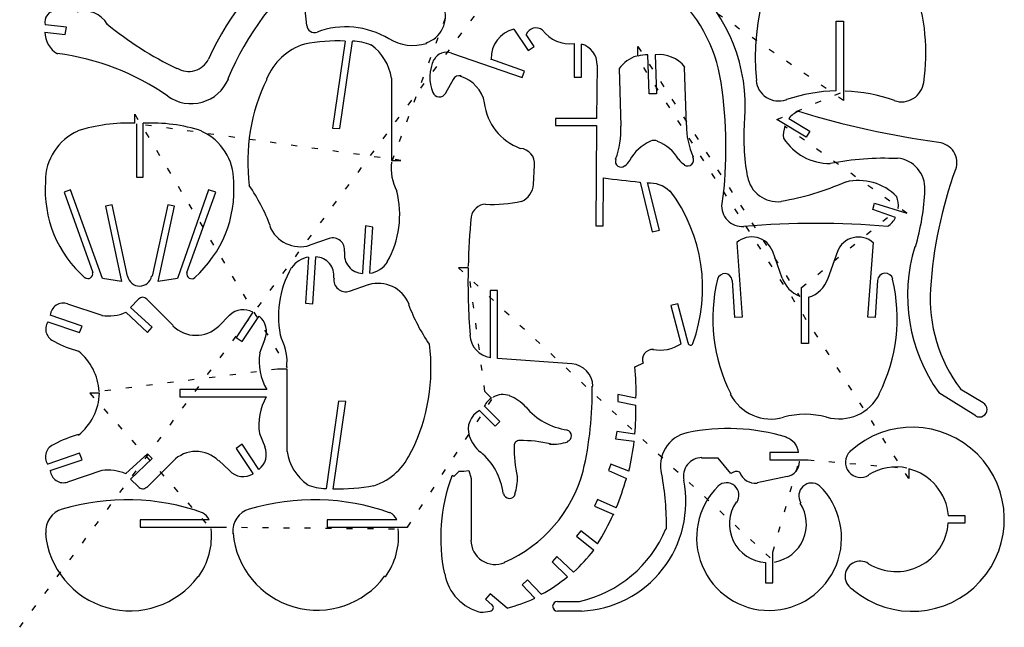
# Model space of a CAD drawing. Extents: x 0 to 16.4, y 0 to 19.3.
# Tile 1 of 2: x 0 to 16.4, y 0 to 10.1. Entities that reach past the tile are written whole.
import ezdxf

# ---------------------------------------------------------------- set-up
doc = ezdxf.new("R2010")
doc.units = 0
doc.linetypes.add('DOT', pattern=[0.25, 0, -0.25])

msp = doc.modelspace()

# ---------------------------------------------------------------- linework, layer by layer
at = {"layer": '1', "color": 7, "linetype": 'DOT'}
for p, q in [((0, 0, 1), (11.75, 15.78, 4.45)), ((13.74, 8.78, 4.45), (9.87, 11.44, 4.45)), ((7.22, 10.48, 4.45), (6.2, 7.75, 4.45)), ((10.31, 9.68, 4.45), (13.01, 5.51, 4.45)), ((10.29, 9.51, 4.45), (10.287089, 9.519075, 4.45)), ((14.83, 2.48, 4.45), (10.29, 9.51, 4.45)), ((12.63, 8.46, 4.45), (13.77, 8.94, 4.45)), ((13.77, 8.94, 4.45), (13.769783, 8.93393, 4.45)), ((1.92, 8.55, 4.45), (4.46, 4.33, 4.45)), ((6.36, 7.78, 4.45), (1.95, 8.39, 4.45)), ((14.8, 6.9, 4.45), (12.76, 8.35, 4.45)), ((12.76, 8.35, 4.45), (12.763965, 8.348513, 4.45)), ((6.2, 7.75, 4.45), (6.202009, 7.749752, 4.45)), ((13.04, 5.66, 4.45), (14.66, 6.98, 4.45)), ((14.66, 6.98, 4.45), (14.654341, 6.980658, 4.45)), ((7.32, 5.99, 4.45), (12.59, 1.09, 4.45)), ((7.76, 3.93, 4.45), (7.48, 6.02, 4.45)), ((7.48, 6.02, 4.45), (7.481865, 6.019958, 4.45)), ((13.01, 5.51, 4.45), (13.012433, 5.516352, 4.45)), ((4.3, 4.3, 4.45), (1.33, 3.93, 4.45)), ((4.46, 4.33, 4.45), (4.453407, 4.330814, 4.45)), ((1.17, 3.9, 4.45), (3.19, 1.64, 4.45)), ((1.33, 3.93, 4.45), (1.323221, 3.929636, 4.45)), ((6.47, 1.67, 4.45), (7.9, 3.83, 4.45)), ((7.9, 3.83, 4.45), (7.896306, 3.836927, 4.45)), ((12.56, 1.25, 4.45), (13, 2.76, 4.45)), ((13, 2.76, 4.45), (13.004951, 2.76, 4.45)), ((13.15, 2.79, 4.45), (14.8, 2.65, 4.45)), ((14.8, 2.65, 4.45), (14.800512, 2.652417, 4.45)), ((7.41, 2.6, 4.45), (7.49, 2.61, 4.45)), ((3.35, 1.67, 4.45), (6.31, 1.64, 4.45)), ((3.19, 1.64, 4.45), (3.193907, 1.640408, 4.45)), ((6.31, 1.64, 4.45), (6.313907, 1.640408, 4.45)), ((12.59, 1.09, 4.45), (12.590684, 1.086084, 4.45))]:
    msp.add_line(p, q, dxfattribs=at)
at = {"layer": '1', "color": 7, "linetype": 'CONTINUOUS'}
for p, q in [((4.79, 10.03, 4.45), (4.76, 10.29, 4.45)), ((0.43, 10.04, 4.45), (0.426252, 10.038898, 4.45)), ((0.78, 10, 4.45), (0.43, 10.04, 4.45)), ((1.46, 10.06, 4.45), (1.45502, 10.053873, 4.45)), ((1.46, 10.05, 4.45), (1.46, 10.06, 4.45)), ((13.62, 8.94, 4.45), (13.62, 10.1, 4.45)), ((13.62, 10.1, 4.45), (13.74, 10.1, 4.45)), ((13.74, 10.1, 4.45), (13.74, 8.78, 4.45)), ((0.42, 9.92, 4.45), (0.76, 9.88, 4.45)), ((0.76, 9.88, 4.45), (0.78, 10, 4.45)), ((4.96, 9.92, 4.45), (4.961231, 9.916307, 4.45)), ((8.24, 9.97, 4.45), (8.48, 9.61, 4.45)), ((8.58, 9.68, 4.45), (8.45, 9.88, 4.45)), ((8.45, 9.88, 4.45), (8.450549, 9.879794, 4.45)), ((8.72, 9.95, 4.45), (8.72181, 9.951327, 4.45)), ((4.75, 9.72, 4.45), (4.750569, 9.717008, 4.45)), ((5.43, 9.77, 4.45), (5.22, 8.32, 4.45)), ((5.34, 8.31, 4.45), (5.55, 9.77, 4.45)), ((5.55, 9.77, 4.45), (5.549959, 9.768313, 4.45)), ((5.86, 9.7, 4.45), (5.862643, 9.703689, 4.45)), ((6.16, 9.81, 4.45), (6.157809, 9.806349, 4.45)), ((6.78, 9.74, 4.45), (6.783026, 9.730096, 4.45)), ((9.25, 9.73, 4.45), (9.25, 9.17, 4.45)), ((9.37, 9.72, 4.45), (9.369599, 9.718485, 4.45)), ((9.37, 9.17, 4.45), (9.37, 9.72, 4.45)), ((0.63, 9.56, 4.45), (0.628374, 9.557213, 4.45)), ((7.2, 9.57, 4.45), (8.38, 9.16, 4.45)), ((8.48, 9.61, 4.45), (8.58, 9.68, 4.45)), ((10.31, 9.52, 4.45), (10.31, 9.68, 4.45)), ((10.48, 9.54, 4.45), (10.480003, 9.540089, 4.45)), ((10.5, 8.89, 4.45), (10.48, 9.54, 4.45)), ((10.6, 9.54, 4.45), (10.62, 8.89, 4.45)), ((3.15, 9.47, 4.45), (3.150152, 9.469931, 4.45)), ((6.91, 9.46, 4.45), (6.912632, 9.458621, 4.45)), ((7.86, 9.47, 4.45), (7.863146, 9.470062, 4.45)), ((8.42, 9.27, 4.45), (7.86, 9.47, 4.45)), ((9.63, 9.37, 4.45), (9.62, 8.48, 4.45)), ((2.62, 9.31, 4.45), (2.625627, 9.319003, 4.45)), ((8.38, 9.16, 4.45), (8.42, 9.27, 4.45)), ((10, 9.31, 4.45), (10.03, 8.35, 4.45)), ((11.09, 9.33, 4.45), (11.0968, 9.335535, 4.45)), ((11.12, 8.37, 4.45), (11.09, 9.33, 4.45)), ((3.47, 9.14, 4.45), (3.480249, 9.135631, 4.45)), ((4.12, 9.13, 4.45), (4.116314, 9.131513, 4.45)), ((6.2, 9.15, 4.45), (6.2, 7.78, 4.45)), ((7.23, 9.13, 4.45), (7.1, 8.9, 4.45)), ((7.36, 9.18, 4.45), (7.362126, 9.187088, 4.45)), ((9.25, 9.17, 4.45), (9.37, 9.17, 4.45)), ((11.7, 9.08, 4.45), (11.700165, 9.080025, 4.45)), ((12.29, 9.11, 4.45), (12.282725, 9.109214, 4.45)), ((15.08, 9.08, 4.45), (15.079808, 9.080028, 4.45)), ((6.89, 8.91, 4.45), (6.888728, 8.909511, 4.45)), ((7.1, 8.9, 4.45), (7.103611, 8.897833, 4.45)), ((10.62, 8.89, 4.45), (10.5, 8.89, 4.45)), ((2.47, 8.85, 4.45), (2.470312, 8.850447, 4.45)), ((7.75, 8.74, 4.45), (7.7556, 8.741179, 4.45)), ((12.78, 8.79, 4.45), (12.79, 8.79, 4.45)), ((12.79, 8.79, 4.45), (12.788913, 8.793262, 4.45)), ((14.59, 8.78, 4.45), (14.588909, 8.776819, 4.45)), ((1.92, 8.4, 4.45), (1.92, 8.55, 4.45)), ((12.99, 8.6, 4.45), (12.990721, 8.598302, 4.45)), ((1.95, 8.39, 4.45), (1.95, 7.5, 4.45)), ((2.06, 8.39, 4.45), (2.059511, 8.400392, 4.45)), ((2.06, 7.5, 4.45), (2.06, 8.39, 4.45)), ((9.62, 8.48, 4.45), (8.94, 8.48, 4.45)), ((8.94, 8.48, 4.45), (8.94, 8.36, 4.45)), ((12.09, 8.47, 4.45), (12.093442, 8.469727, 4.45)), ((13.12, 8.17, 4.45), (12.63, 8.46, 4.45)), ((12.83, 8.48, 4.45), (13.18, 8.27, 4.45)), ((0.97, 8.27, 4.45), (0.969603, 8.271242, 4.45)), ((3.04, 8.27, 4.45), (3.036466, 8.262072, 4.45)), ((5.22, 8.32, 4.45), (5.34, 8.31, 4.45)), ((8.94, 8.36, 4.45), (9.62, 8.36, 4.45)), ((9.62, 8.36, 4.45), (9.61, 6.69, 4.45)), ((10.03, 8.35, 4.45), (10.026288, 8.34977, 4.45)), ((13.18, 8.27, 4.45), (13.12, 8.17, 4.45)), ((10.64, 8.1, 4.45), (10.638356, 8.095859, 4.45)), ((12.74, 8.15, 4.45), (12.742861, 8.151769, 4.45)), ((15.33, 8.08, 4.45), (15.330526, 8.083874, 4.45)), ((8.35, 7.98, 4.45), (8.350149, 7.980405, 4.45)), ((6.2, 7.78, 4.45), (6.36, 7.78, 4.45)), ((9.94, 7.8, 4.45), (9.945751, 7.797444, 4.45)), ((10.18, 7.78, 4.45), (10.175924, 7.782229, 4.45)), ((10.99, 7.8, 4.45), (10.98988, 7.799911, 4.45)), ((11.23, 7.84, 4.45), (11.234049, 7.841834, 4.45)), ((13.52, 7.73, 4.45), (13.520463, 7.727645, 4.45)), ((14.64, 7.81, 4.45), (14.640786, 7.817859, 4.45)), ((8.57, 7.38, 4.45), (8.59, 7.7, 4.45)), ((10.09, 7.69, 4.45), (10.091562, 7.68778, 4.45)), ((11.09, 7.71, 4.45), (11.085433, 7.702693, 4.45)), ((15.61, 7.63, 4.45), (15.613751, 7.628711, 4.45)), ((0.43, 7.43, 4.45), (0.428046, 7.43, 4.45)), ((1.95, 7.5, 4.45), (2.06, 7.5, 4.45)), ((3.57, 7.43, 4.45), (3.569872, 7.429991, 4.45)), ((9.73, 6.69, 4.45), (9.74, 7.49, 4.45)), ((9.74, 7.49, 4.45), (9.739913, 7.48936, 4.45)), ((10.34, 7.42, 4.45), (10.35, 7.42, 4.45)), ((10.35, 7.42, 4.45), (10.55, 6.59, 4.45)), ((10.67, 6.62, 4.45), (10.47, 7.41, 4.45)), ((10.47, 7.41, 4.45), (10.470493, 7.401627, 4.45)), ((12.14, 7.51, 4.45), (12.136724, 7.509412, 4.45)), ((13.78, 7.42, 4.45), (13.778662, 7.423062, 4.45)), ((0.85, 7.29, 4.45), (0.74, 7.25, 4.45)), ((0.74, 7.25, 4.45), (1.22, 5.91, 4.45)), ((1.38, 5.81, 4.45), (0.85, 7.29, 4.45)), ((3.15, 7.29, 4.45), (2.63, 5.81, 4.45)), ((2.79, 5.91, 4.45), (3.27, 7.25, 4.45)), ((3.27, 7.25, 4.45), (3.15, 7.29, 4.45)), ((3.82, 7.36, 4.45), (3.829361, 7.361204, 4.45)), ((3.83, 7.36, 4.45), (3.82, 7.36, 4.45)), ((6.29, 7.27, 4.45), (6.290485, 7.270122, 4.45)), ((10.84, 7.27, 4.45), (10.85, 7.27, 4.45)), ((10.85, 7.27, 4.45), (10.851185, 7.270889, 4.45)), ((15.1, 7.29, 4.45), (15.09964, 7.290013, 4.45)), ((8.37, 7.1, 4.45), (8.371451, 7.096651, 4.45)), ((12.7, 7.1, 4.45), (12.70053, 7.095583, 4.45)), ((14.23, 6.96, 4.45), (14.26, 7.07, 4.45)), ((14.26, 7.07, 4.45), (14.8, 6.9, 4.45)), ((14.63, 7.18, 4.45), (14.627814, 7.177848, 4.45)), ((1.54, 7.04, 4.45), (1.43, 7.02, 4.45)), ((1.43, 7.02, 4.45), (1.7, 5.76, 4.45)), ((1.8, 5.85, 4.45), (1.54, 7.04, 4.45)), ((2.47, 7.04, 4.45), (2.21, 5.85, 4.45)), ((2.31, 5.76, 4.45), (2.58, 7.02, 4.45)), ((2.58, 7.02, 4.45), (2.47, 7.04, 4.45)), ((7.77, 7.05, 4.45), (7.769929, 7.048553, 4.45)), ((11.72, 7.06, 4.45), (11.711159, 7.061072, 4.45)), ((14.61, 6.83, 4.45), (14.23, 6.96, 4.45)), ((7.53, 6.84, 4.45), (7.532942, 6.839529, 4.45)), ((4.17, 6.69, 4.45), (4.178193, 6.693065, 4.45)), ((5.77, 6.69, 4.45), (5.72, 5.91, 4.45)), ((5.89, 6.67, 4.45), (5.77, 6.69, 4.45)), ((5.84, 5.9, 4.45), (5.89, 6.67, 4.45)), ((9.61, 6.69, 4.45), (9.73, 6.69, 4.45)), ((10.55, 6.59, 4.45), (10.67, 6.62, 4.45)), ((14.48, 6.68, 4.45), (14.479594, 6.680568, 4.45)), ((5.16, 6.48, 4.45), (4.84, 6.37, 4.45)), ((11.96, 6.41, 4.45), (12.05, 5.17, 4.45)), ((14.15, 5.17, 4.45), (14.24, 6.41, 4.45)), ((14.24, 6.41, 4.45), (14.238666, 6.408506, 4.45)), ((4.84, 6.37, 4.45), (4.841104, 6.366411, 4.45)), ((5.42, 6.26, 4.45), (5.417044, 6.260443, 4.45)), ((12.56, 6.26, 4.45), (12.561878, 6.260698, 4.45)), ((12.72, 5.82, 4.45), (12.56, 6.26, 4.45)), ((13.64, 6.26, 4.45), (13.48, 5.81, 4.45)), ((14.94, 6.34, 4.45), (14.932167, 6.342385, 4.45)), ((4.82, 6.17, 4.45), (4.77, 5.4, 4.45)), ((4.89, 5.39, 4.45), (4.94, 6.17, 4.45)), ((4.94, 6.17, 4.45), (4.940078, 6.172407, 4.45)), ((6.13, 6.09, 4.45), (6.13456, 6.087004, 4.45)), ((4.53, 5.99, 4.45), (4.533711, 5.987561, 4.45)), ((7.48, 5.99, 4.45), (7.32, 5.99, 4.45)), ((1.09, 5.83, 4.45), (1.09, 5.82, 4.45)), ((1.09, 5.82, 4.45), (1.090489, 5.820557, 4.45)), ((1.22, 5.91, 4.45), (1.215771, 5.908943, 4.45)), ((1.7, 5.76, 4.45), (1.38, 5.81, 4.45)), ((2.21, 5.85, 4.45), (2.200359, 5.851836, 4.45)), ((2.63, 5.81, 4.45), (2.31, 5.76, 4.45)), ((2.92, 5.83, 4.45), (2.922791, 5.826651, 4.45)), ((5.24, 5.82, 4.45), (5.242956, 5.819557, 4.45)), ((5.72, 5.91, 4.45), (5.719539, 5.896168, 4.45)), ((11.64, 5.8, 4.45), (11.637869, 5.800507, 4.45)), ((11.89, 5.78, 4.45), (11.883329, 5.779487, 4.45)), ((11.93, 5.16, 4.45), (11.89, 5.78, 4.45)), ((13.48, 5.81, 4.45), (13.482907, 5.808948, 4.45)), ((14.31, 5.78, 4.45), (14.27, 5.16, 4.45)), ((14.56, 5.8, 4.45), (14.566491, 5.801623, 4.45)), ((5.5, 5.6, 4.45), (5.82, 5.71, 4.45)), ((5.82, 5.71, 4.45), (5.820601, 5.708008, 4.45)), ((7.97, 5.61, 4.45), (7.85, 5.61, 4.45)), ((7.85, 5.61, 4.45), (7.85, 4.49, 4.45)), ((7.97, 4.48, 4.45), (7.97, 5.61, 4.45)), ((13.04, 5.5, 4.45), (13.04, 5.66, 4.45)), ((15.19, 5.64, 4.45), (15.191671, 5.639891, 4.45)), ((1.85, 5.33, 4.45), (1.98, 5.47, 4.45)), ((2.12, 5.47, 4.45), (2.56, 5.03, 4.45)), ((13.04, 4.73, 4.45), (13.04, 5.5, 4.45)), ((13.16, 5.5, 4.45), (13.16, 4.73, 4.45)), ((0.8, 5.39, 4.45), (1.37, 5.2, 4.45)), ((2.21, 5, 4.45), (1.85, 5.33, 4.45)), ((4.77, 5.4, 4.45), (4.89, 5.39, 4.45)), ((6.49, 5.38, 4.45), (6.487118, 5.378922, 4.45)), ((6.49, 5.39, 4.45), (6.49, 5.38, 4.45)), ((10.98, 5.39, 4.45), (10.86, 5.36, 4.45)), ((10.86, 5.36, 4.45), (11.03, 4.73, 4.45)), ((11.15, 4.74, 4.45), (10.98, 5.39, 4.45)), ((0.51, 5.2, 4.45), (0.50955, 5.200041, 4.45)), ((1.04, 5.02, 4.45), (0.51, 5.2, 4.45)), ((1.37, 5.2, 4.45), (1.369508, 5.19687, 4.45)), ((1.77, 5.25, 4.45), (2.13, 4.91, 4.45)), ((3.32, 5.02, 4.45), (3.5, 5.2, 4.45)), ((3.5, 5.2, 4.45), (3.501965, 5.198035, 4.45)), ((3.89, 5.25, 4.45), (3.61, 4.83, 4.45)), ((3.71, 4.76, 4.45), (3.99, 5.18, 4.45)), ((3.99, 5.18, 4.45), (3.992298, 5.183024, 4.45)), ((12.05, 5.17, 4.45), (11.93, 5.16, 4.45)), ((14.27, 5.16, 4.45), (14.15, 5.17, 4.45)), ((0.47, 5.09, 4.45), (1, 4.91, 4.45)), ((1, 4.91, 4.45), (1.04, 5.02, 4.45)), ((2.13, 4.91, 4.45), (2.21, 5, 4.45)), ((2.56, 5.03, 4.45), (2.554968, 5.024968, 4.45)), ((0.58, 4.76, 4.45), (0.581589, 4.764768, 4.45)), ((3.61, 4.83, 4.45), (3.71, 4.76, 4.45)), ((4.09, 4.8, 4.45), (4, 4.57, 4.45)), ((4.37, 4.8, 4.45), (4.3647, 4.798666, 4.45)), ((7.51, 4.87, 4.45), (7.512339, 4.870182, 4.45)), ((0.98, 4.6, 4.45), (0.980538, 4.601983, 4.45)), ((6.83, 4.72, 4.45), (6.834835, 4.720624, 4.45)), ((10.56, 4.63, 4.45), (10.57, 4.63, 4.45)), ((10.57, 4.63, 4.45), (10.570034, 4.630585, 4.45)), ((11.03, 4.73, 4.45), (11.032618, 4.72611, 4.45)), ((11.23, 4.73, 4.45), (11.228806, 4.730299, 4.45)), ((13.16, 4.73, 4.45), (13.04, 4.73, 4.45)), ((4, 4.57, 4.45), (4.005166, 4.569231, 4.45)), ((7.85, 4.49, 4.45), (7.85059, 4.493931, 4.45)), ((9.21, 4.39, 4.45), (7.97, 4.48, 4.45)), ((4.46, 4.3, 4.45), (4.3, 4.3, 4.45)), ((4.46, 2.93, 4.45), (4.46, 4.3, 4.45)), ((10.27, 4.34, 4.45), (10.261659, 4.339155, 4.45)), ((10.4, 4.4, 4.45), (10.27, 4.34, 4.45)), ((4.12, 3.96, 4.45), (2.67, 3.96, 4.45)), ((2.67, 3.96, 4.45), (2.67, 3.84, 4.45)), ((9.55, 4.02, 4.45), (9.561043, 4.020298, 4.45)), ((15.69, 3.97, 4.45), (15.691247, 3.970934, 4.45)), ((16.07, 3.74, 4.45), (15.69, 3.97, 4.45)), ((1.33, 3.9, 4.45), (1.17, 3.9, 4.45)), ((2.67, 3.84, 4.45), (4.11, 3.84, 4.45)), ((4.11, 3.84, 4.45), (4.113016, 3.838292, 4.45)), ((7.87, 3.82, 4.45), (7.76, 3.93, 4.45)), ((8.17, 3.86, 4.45), (8.168275, 3.854633, 4.45)), ((10.28, 3.82, 4.45), (9.98, 3.88, 4.45)), ((9.98, 3.88, 4.45), (9.98, 3.76, 4.45)), ((11.86, 3.89, 4.45), (11.852623, 3.886256, 4.45)), ((14.34, 3.89, 4.45), (14.337335, 3.891343, 4.45)), ((15.33, 3.91, 4.45), (15.95, 3.53, 4.45)), ((5.32, 3.77, 4.45), (5.11, 2.31, 4.45)), ((5.23, 2.3, 4.45), (5.44, 3.76, 4.45)), ((5.44, 3.76, 4.45), (5.32, 3.77, 4.45)), ((8.01, 3.43, 4.45), (7.75, 3.69, 4.45)), ((7.75, 3.69, 4.45), (7.751916, 3.689011, 4.45)), ((8.44, 3.67, 4.45), (8.442357, 3.671964, 4.45)), ((9.98, 3.76, 4.45), (10.28, 3.7, 4.45)), ((10.28, 3.7, 4.45), (10.27715, 3.699939, 4.45)), ((7.67, 3.61, 4.45), (7.93, 3.35, 4.45)), ((13.46, 3.5, 4.45), (13.460879, 3.503014, 4.45)), ((15.95, 3.53, 4.45), (15.945534, 3.522556, 4.45)), ((7.93, 3.35, 4.45), (8.01, 3.43, 4.45)), ((9.13, 3.29, 4.45), (9.128605, 3.283026, 4.45)), ((0.98, 3.2, 4.45), (0.978831, 3.201471, 4.45)), ((0.98, 3.21, 4.45), (0.98, 3.2, 4.45)), ((4, 3.23, 4.45), (4.09, 3.01, 4.45)), ((7.5, 3.19, 4.45), (7.499047, 3.189682, 4.45)), ((9.96, 3.26, 4.45), (9.94, 3.14, 4.45)), ((9.94, 3.14, 4.45), (10.25, 3.1, 4.45)), ((10.26, 3.22, 4.45), (9.96, 3.26, 4.45)), ((11.13, 3.24, 4.45), (11.129853, 3.240707, 4.45)), ((12.79, 3.17, 4.45), (12.787118, 3.159913, 4.45)), ((0.58, 3.05, 4.45), (0.579039, 3.051816, 4.45)), ((3.71, 3.05, 4.45), (3.61, 2.98, 4.45)), ((3.61, 2.98, 4.45), (3.89, 2.56, 4.45)), ((3.99, 2.63, 4.45), (3.71, 3.05, 4.45)), ((4.09, 3.01, 4.45), (4.086534, 3.008446, 4.45)), ((8.25, 3.02, 4.45), (8.249135, 3.020021, 4.45)), ((8.84, 3.05, 4.45), (8.85, 3.05, 4.45)), ((8.85, 3.05, 4.45), (8.851508, 3.056512, 4.45)), ((9.14, 3.1, 4.45), (9.142362, 3.093187, 4.45)), ((10.25, 3.1, 4.45), (10.25185, 3.099774, 4.45)), ((1, 2.9, 4.45), (0.47, 2.72, 4.45)), ((1.04, 2.79, 4.45), (1, 2.9, 4.45)), ((2.13, 2.89, 4.45), (1.77, 2.56, 4.45)), ((1.85, 2.47, 4.45), (2.21, 2.81, 4.45)), ((2.21, 2.81, 4.45), (2.13, 2.89, 4.45)), ((6.54, 2.94, 4.45), (6.534897, 2.942095, 4.45)), ((7.69, 2.92, 4.45), (7.68642, 2.915646, 4.45)), ((11.38, 2.82, 4.45), (11.38, 2.828058, 4.45)), ((11.65, 2.82, 4.45), (11.38, 2.82, 4.45)), ((11.86, 2.56, 4.45), (11.65, 2.82, 4.45)), ((12.99, 2.91, 4.45), (12.51, 2.91, 4.45)), ((12.51, 2.91, 4.45), (12.51, 2.79, 4.45)), ((13.85, 2.93, 4.45), (13.85, 2.94, 4.45)), ((13.85, 2.94, 4.45), (13.856221, 2.933181, 4.45)), ((0.47, 2.72, 4.45), (0.465818, 2.717212, 4.45)), ((0.51, 2.61, 4.45), (1.04, 2.79, 4.45)), ((2.56, 2.77, 4.45), (2.12, 2.33, 4.45)), ((3.32, 2.78, 4.45), (3.315033, 2.775033, 4.45)), ((3.5, 2.61, 4.45), (3.32, 2.78, 4.45)), ((9.86, 2.72, 4.45), (9.82, 2.61, 4.45)), ((10.16, 2.6, 4.45), (9.86, 2.72, 4.45)), ((12.51, 2.79, 4.45), (13.15, 2.79, 4.45)), ((14.83, 2.64, 4.45), (14.83, 2.48, 4.45)), ((1.37, 2.61, 4.45), (0.8, 2.42, 4.45)), ((1.77, 2.56, 4.45), (1.769022, 2.557774, 4.45)), ((1.98, 2.34, 4.45), (1.85, 2.47, 4.45)), ((3.89, 2.56, 4.45), (3.892258, 2.556189, 4.45)), ((7.21, 2.52, 4.45), (7.212127, 2.528507, 4.45)), ((7.24, 2.51, 4.45), (7.33, 2.6, 4.45)), ((7.33, 2.6, 4.45), (7.41, 2.6, 4.45)), ((7.49, 2.61, 4.45), (7.53, 2.48, 4.45)), ((7.53, 2.48, 4.45), (7.53, 1.45, 4.45)), ((8.3, 2.51, 4.45), (8.31, 2.51, 4.45)), ((8.31, 2.51, 4.45), (8.303231, 2.509746, 4.45)), ((9.4, 2.6, 4.45), (9.39747, 2.600596, 4.45)), ((9.82, 2.61, 4.45), (10.12, 2.48, 4.45)), ((10.12, 2.48, 4.45), (10.119931, 2.480019, 4.45)), ((10.71, 2.55, 4.45), (10.705077, 2.548724, 4.45)), ((12.01, 2.58, 4.45), (12.012537, 2.587105, 4.45)), ((12.8, 2.51, 4.45), (12.3, 2.41, 4.45)), ((14.16, 2.54, 4.45), (14.163988, 2.533558, 4.45)), ((0.8, 2.42, 4.45), (0.799857, 2.420429, 4.45)), ((2.12, 2.33, 4.45), (2.115192, 2.334808, 4.45)), ((4.79, 2.38, 4.45), (4.8, 2.38, 4.45)), ((4.8, 2.38, 4.45), (4.799754, 2.37965, 4.45)), ((5.11, 2.31, 4.45), (5.110018, 2.311507, 4.45)), ((5.23, 2.31, 4.45), (5.23, 2.3, 4.45)), ((5.91, 2.36, 4.45), (5.909431, 2.362992, 4.45)), ((11.08, 2.45, 4.45), (11.075995, 2.449195, 4.45)), ((11.65, 2.35, 4.45), (11.648019, 2.352123, 4.45)), ((12.3, 2.41, 4.45), (12.300772, 2.399193, 4.45)), ((13.34, 2.36, 4.45), (13.339885, 2.359881, 4.45)), ((8.07, 2.23, 4.45), (8.066762, 2.22958, 4.45)), ((8.26, 2.22, 4.45), (8.266747, 2.217751, 4.45)), ((9.64, 2.13, 4.45), (9.59, 2.02, 4.45)), ((9.59, 2.02, 4.45), (9.91, 1.88, 4.45)), ((9.95, 1.99, 4.45), (9.64, 2.13, 4.45)), ((11.96, 2.08, 4.45), (11.95277, 2.085005, 4.45)), ((13.02, 2.07, 4.45), (13.029057, 2.075721, 4.45)), ((0.71, 1.97, 4.45), (0.71045, 1.968485, 4.45)), ((3.05, 1.91, 4.45), (3.048395, 1.906434, 4.45)), ((3.83, 1.97, 4.45), (3.83045, 1.968485, 4.45)), ((6.17, 1.91, 4.45), (6.172218, 1.914929, 4.45)), ((9.91, 1.88, 4.45), (9.902936, 1.883182, 4.45)), ((15.49, 1.86, 4.45), (15.492737, 1.86022, 4.45)), ((15.77, 1.86, 4.45), (15.49, 1.86, 4.45)), ((15.77, 1.74, 4.45), (15.77, 1.86, 4.45)), ((3.16, 1.79, 4.45), (2.01, 1.79, 4.45)), ((2.01, 1.79, 4.45), (2.01, 1.67, 4.45)), ((2.01, 1.67, 4.45), (3.35, 1.67, 4.45)), ((6.29, 1.79, 4.45), (5.13, 1.79, 4.45)), ((5.13, 1.79, 4.45), (5.13, 1.67, 4.45)), ((5.13, 1.67, 4.45), (6.47, 1.67, 4.45)), ((15.49, 1.74, 4.45), (15.77, 1.74, 4.45)), ((0.43, 1.57, 4.45), (0.435132, 1.570395, 4.45)), ((3.55, 1.57, 4.45), (3.555132, 1.570395, 4.45)), ((3.56, 1.57, 4.45), (3.55, 1.57, 4.45)), ((9.36, 1.61, 4.45), (9.29, 1.52, 4.45)), ((9.29, 1.52, 4.45), (9.57, 1.29, 4.45)), ((9.64, 1.39, 4.45), (9.36, 1.61, 4.45)), ((10.78, 1.64, 4.45), (10.78885, 1.639927, 4.45)), ((7.53, 1.45, 4.45), (7.526887, 1.45, 4.45)), ((8.96, 1.18, 4.45), (8.88, 1.09, 4.45)), ((9.24, 0.92, 4.45), (8.96, 1.18, 4.45)), ((9.57, 1.29, 4.45), (9.574308, 1.286764, 4.45)), ((12.56, 0.74, 4.45), (12.56, 1.25, 4.45)), ((8.09, 1.08, 4.45), (8.088597, 1.083195, 4.45)), ((8.88, 1.09, 4.45), (9.14, 0.84, 4.45)), ((12.44, 1.08, 4.45), (12.44, 0.74, 4.45)), ((14.16, 1.06, 4.45), (14.159606, 1.059367, 4.45)), ((2.98, 0.84, 4.45), (2.974462, 0.84413, 4.45)), ((6.1, 0.84, 4.45), (6.086474, 0.850085, 4.45)), ((7.09, 0.89, 4.45), (7.085165, 0.888986, 4.45)), ((9.14, 0.84, 4.45), (9.138603, 0.8417, 4.45)), ((8.47, 0.79, 4.45), (8.38, 0.71, 4.45)), ((8.38, 0.71, 4.45), (8.59, 0.49, 4.45)), ((8.7, 0.55, 4.45), (8.47, 0.79, 4.45)), ((12.44, 0.74, 4.45), (12.56, 0.74, 4.45)), ((7.85, 0.56, 4.45), (7.77, 0.47, 4.45)), ((8.13, 0.32, 4.45), (7.85, 0.56, 4.45)), ((13.91, 0.62, 4.45), (13.911106, 0.622312, 4.45)), ((7.77, 0.47, 4.45), (7.88, 0.37, 4.45)), ((7.88, 0.37, 4.45), (7.883012, 0.373012, 4.45)), ((8.59, 0.49, 4.45), (8.592032, 0.485661, 4.45)), ((8.97, 0.43, 4.45), (9.34, 0.43, 4.45)), ((9.34, 0.43, 4.45), (9.339663, 0.4315, 4.45)), ((7.69, 0.25, 4.45), (7.7, 0.25, 4.45)), ((7.7, 0.25, 4.45), (7.699593, 0.248237, 4.45)), ((7.85, 0.27, 4.45), (7.850231, 0.268419, 4.45)), ((9.37, 0.27, 4.45), (8.97, 0.27, 4.45))]:
    msp.add_line(p, q, dxfattribs=at)
for centre, radius, start, end in [((7.52, 7.48, 4.45), 4.801604, 96.577385, 155.516545), ((8.23, 7.1, 4.45), 5.178726, 103.848477, 156.801409), ((11.77, 9.57, 4.45), 3.345878, 351.579304, 406.574329), ((16.21, 9.5, 4.45), 3.939353, 140.976702, 185.681649), ((9.32, 8.69, 4.45), 2.782175, 355.458965, 407.76787), ((9.19, 8.7, 4.45), 2.538602, 8.608886, 49.32506), ((0.6, 10.09, 4.45), 0.181108, 83.659808, 196.38954), ((1.08, 9.83, 4.45), 0.43909, 30.068583, 105.945396), ((6.64, 10.18, 4.45), 0.461736, 287.650124, 380.409883), ((5.28, 14.76, 4.45), 6.064495, 230.896964, 243.984228), ((4.92, 10.04, 4.45), 0.130384, 184.398705, 288.434949), ((0.84, 9.92, 4.45), 0.42, 180, 239.743563), ((5.44, 8.61, 4.45), 1.39517, 59.036243, 110.123451), ((8.37, 9.48, 4.45), 0.506952, 104.858614, 181.123303), ((8.61, 9.82, 4.45), 0.170294, 49.763642, 159.443955), ((9.17, 10.28, 4.45), 0.555788, 216.253838, 278.275893), ((5.07, 8.74, 4.45), 1.030922, 108.083445, 157.68056), ((5.33, 6.67, 4.45), 3.101612, 88.15239, 100.767032), ((5.53, 8.94, 4.45), 0.828553, 66.529007, 88.619646), ((5.38, 9.03, 4.45), 0.828734, 8.32565, 54.38151), ((6.56, 10.46, 4.45), 0.763217, 238.392498, 286.990823), ((9.28, 9.38, 4.45), 0.350143, 358.363423, 435.17352), ((0.11, 5.47, 4.45), 4.122924, 55.076297, 82.754325), ((7.12, 9.35, 4.45), 0.234094, 70.016893, 152.354025), ((10.46, 8.98, 4.45), 0.560446, 87.954592, 105.524111), ((10.66, 8.98, 4.45), 0.563205, 39.143986, 96.115504), ((2.82, 9.63, 4.45), 0.366742, 237.994617, 334.133643), ((7.54, 9.16, 4.45), 0.697782, 154.536655, 201.037511), ((10.46, 8.98, 4.45), 0.566127, 107.783888, 144.344672), ((2.86, 9.4, 4.45), 0.67424, 234.659893, 336.914866), ((6.93, 7.76, 4.45), 3.12618, 154.008707, 187.328996), ((7.33, 9.08, 4.45), 0.111803, 73.300756, 153.434949), ((7.18, 8.62, 4.45), 0.588218, 11.888658, 72.181111), ((4.58, 8, 4.45), 7.201611, 352.499991, 368.625183), ((12.66, 9.15, 4.45), 0.379473, 186.170175, 288.434949), ((14.71, 9.13, 4.45), 0.373363, 251.075356, 352.303948), ((7, 8.96, 4.45), 0.12083, 204.443955, 329.036243), ((13.7, 6.06, 4.45), 2.881111, 91.59114, 108.434949), ((13.67, 6.14, 4.45), 2.795711, 70.787328, 87.954592), ((8.67, 8.85, 4.45), 0.926553, 186.818215, 249.805666), ((13.16, 8.2, 4.45), 0.432782, 113.025492, 139.6859), ((17.3, 22.58, 4.45), 14.629303, 252.865597, 262.263049), ((1.81, 5.64, 4.45), 2.762191, 87.71768, 107.713047), ((2.19, 5.63, 4.45), 2.773464, 72.153015, 92.696721), ((15.82, 8.17, 4.45), 3.742045, 175.401659, 190.167775), ((1.35, 7.43, 4.45), 0.921954, 114.34109, 180), ((2.67, 7.44, 4.45), 0.900056, 359.363406, 425.973493), ((8.74, 8.27, 4.45), 1.288759, 338.611377, 363.548682), ((12.4, 8.37, 4.45), 1.28, 180, 204.37012), ((13.16, 8.2, 4.45), 0.422966, 159.443955, 186.788975), ((10.82, 7.43, 4.45), 0.734098, 114.120983, 151.326854), ((10.58, 7.96, 4.45), 0.152315, 66.801409, 113.198591), ((10.37, 7.42, 4.45), 0.727186, 31.504267, 68.344011), ((13.5, 8.62, 4.45), 0.890225, 211.733519, 271.287329), ((15.29, 7.74, 4.45), 0.342345, 341.029592, 443.290163), ((8.33, 7.72, 4.45), 0.260768, 355.601295, 445.601295), ((7.01, 7.65, 4.45), 0.814125, 172.962059, 207.824096), ((10.03, 7.76, 4.45), 0.092195, 156.037511, 310.601295), ((9.9, 7.96, 4.45), 0.332866, 305.134193, 327.264774), ((11.26, 8, 4.45), 0.336155, 216.528855, 239.620874), ((11.14, 7.79, 4.45), 0.102956, 237.994617, 389.054604), ((14.42, 3.15, 4.45), 4.66519, 87.297056, 101.117342), ((14.59, 7.31, 4.45), 0.510392, 357.754257, 444.289407), ((22.37, 5.17, 4.45), 7.193692, 160.003284, 176.254784), ((2.38, 7.29, 4.45), 1.955019, 175.893503, 228.731397), ((1.62, 7.29, 4.45), 1.954891, 311.682219, 364.106497), ((11.72, 21.99, 4.45), 14.635208, 262.224254, 264.589362), ((10.5, 6.9, 4.45), 0.502494, 47.419509, 93.366461), ((12.64, 7.6, 4.45), 0.508035, 190.203974, 276.842773), ((11.91, 11.7, 4.45), 4.667344, 279.744863, 293.601281), ((13.99, 6.55, 4.45), 0.894986, 44.548861, 103.570434), ((1.31, 5.62, 4.45), 3.062352, 20.512124, 34.624155), ((4.74, 6.88, 4.45), 1.598812, 330.388468, 374.123187), ((8.24, 7.4, 4.45), 0.330606, 293.428693, 356.531771), ((8.69, 5.65, 4.45), 2.701481, 340.089374, 396.869898), ((11.36, 7.43, 4.45), 3.742259, 343.066119, 357.856239), ((7.88, 9.29, 4.45), 2.244148, 267.188626, 282.611885), ((14.23, 7.03, 4.45), 0.4272, 353.367485, 380.556045), ((7.78, 6.8, 4.45), 0.2502, 92.29061, 170.909723), ((12.05, 7.02, 4.45), 0.341321, 173.088773, 275.042451), ((18.92, 5.76, 4.45), 11.441088, 174.583408, 178.698047), ((14.23, 7.03, 4.45), 0.429418, 305.537678, 332.241459), ((4.68, 6.89, 4.45), 0.547814, 201.412969, 287.102729), ((13.28, -7.9, 4.45), 14.629299, 85.294903, 94.705097), ((5.22, 6.29, 4.45), 0.199249, 351.469234, 467.525568), ((12.21, 6.13, 4.45), 0.375366, 20.376435, 131.7603), ((13.99, 6.13, 4.45), 0.373363, 48.2397, 159.623565), ((5.73, 6.21, 4.45), 0.314006, 170.837653, 268.090848), ((17.6, 5.53, 4.45), 2.788781, 163.063916, 215.513795), ((4.88, 5.76, 4.45), 0.414367, 98.32565, 146.689369), ((4.93, 5.86, 4.45), 0.31257, 352.647621, 448.15239), ((5.78, 6.32, 4.45), 0.424264, 278.130102, 326.689369), ((5.92, 5.19, 4.45), 1.603777, 150.07787, 194.123187), ((18.92, 5.76, 4.45), 11.442312, 178.84823, 184.46014), ((1.14, 5.89, 4.45), 0.078102, 230.194429, 374.036243), ((2, 5.89, 4.45), 0.203961, 191.309932, 349.215702), ((2.87, 5.89, 4.45), 0.082462, 165.963757, 309.805571), ((5.44, 5.79, 4.45), 0.199249, 171.469234, 287.525568), ((14.37, 5.15, 4.45), 2.808505, 166.607502, 206.656286), ((11.76, 5.77, 4.45), 0.123693, 4.398705, 165.963757), ((13.19, 5.98, 4.45), 0.496488, 198.799885, 249.044223), ((13.01, 5.98, 4.45), 0.502892, 287.354025, 340.114835), ((14.44, 5.77, 4.45), 0.130384, 14.036243, 175.601295), ((11.84, 5.15, 4.45), 2.796587, 333.251896, 373.439952), ((5.98, 5.18, 4.45), 0.551543, 22.380135, 106.798372), ((17.72, 5.49, 4.45), 2.534443, 176.606989, 216.824712), ((2.05, 5.4, 4.45), 0.098995, 45, 135), ((0.73, 5.18, 4.45), 0.221359, 71.565051, 174.805571), ((3.73, 4.97, 4.45), 0.32249, 60.255119, 135), ((9.35, 6.45, 4.45), 3.056681, 200.512124, 214.469907), ((1.48, 5.9, 4.45), 0.711758, 261.06941, 294.044223), ((3.8, 4.93, 4.45), 0.317805, 335.854458, 412.765166), ((0.65, 4.97, 4.45), 0.216333, 146.309932, 251.565051), ((2.94, 5.41, 4.45), 0.544518, 225, 314.255941), ((3.65, 4.43, 4.45), 0.809506, 352.962059, 387.198128), ((7.91, 4.89, 4.45), 0.4005, 182.862405, 261.469234), ((1.49, 6.48, 4.45), 1.945893, 242.118036, 254.822273), ((0.4, 3.88, 4.45), 0.924554, 3.077455, 51.146626), ((3.73, 4.32, 4.45), 3.130575, 333.844197, 367.352379), ((10.56, 4.46, 4.45), 0.17088, 86.633539, 200.556045), ((10.68, 5.25, 4.45), 0.631506, 259.045937, 303.943587), ((11.19, 4.74, 4.45), 0.04, 180, 345.963757), ((4.94, 4.43, 4.45), 0.945145, 171.528855, 209.820073), ((9.18, 4.01, 4.45), 0.381182, 1.548158, 85.486012), ((6.32, 3.94, 4.45), 3.961818, 358.264295, 365.782392), ((3.8, 3.92, 4.45), 5.750869, 346.736671, 360.996348), ((0.4, 3.93, 4.45), 0.930484, 308.467863, 358.15239), ((4.94, 3.37, 4.45), 0.950368, 150.478638, 188.471145), ((8.06, 3.53, 4.45), 0.346699, 123.231711, 152.700428), ((8.06, 3.53, 4.45), 0.347851, 71.565051, 118.072487), ((7.99, 3.3, 4.45), 0.58258, 39.427802, 72.181111), ((12.53, 4.23, 4.45), 0.759605, 206.906093, 286.049005), ((13.67, 4.22, 4.45), 0.74686, 253.739795, 333.778033), ((9.28, 4.37, 4.45), 1.090367, 219.805571, 262.092837), ((6.07, 3.61, 4.45), 4.208111, 354.682302, 361.224664), ((16.01, 3.63, 4.45), 0.1253, 239.036243, 421.38954), ((7.83, 3.3, 4.45), 0.348855, 117.299572, 198.434949), ((13.1, 2.23, 4.45), 1.320038, 74.173846, 105.826154), ((11.82, -0.08, 4.45), 3.391666, 73.381659, 101.74072), ((14.89, 1.8, 4.45), 1.533884, 230.290081, 492.373594), ((1.49, 1.33, 4.45), 1.947948, 105.177727, 117.881964), ((8.06, 3.37, 4.45), 0.588218, 197.818889, 230.572198), ((9.11, 3.19, 4.45), 0.094868, 288.434949, 438.690068), ((11.25, 2.69, 4.45), 0.562939, 102.308016, 194.534455), ((12.71, 2.89, 4.45), 0.280713, 4.085617, 74.054604), ((0.65, 2.84, 4.45), 0.221359, 108.434949, 213.690068), ((3.8, 2.88, 4.45), 0.314006, 307.234834, 384.145542), ((10.33, 2.97, 4.45), 2.081466, 178.622963, 192.767663), ((8.33, 3.03, 4.45), 0.080623, 82.874984, 187.125016), ((8.38, 1.02, 4.45), 2.090383, 76.964163, 91.096436), ((8.88, 3.85, 4.45), 0.800999, 267.137595, 289.119726), ((6.07, 3.61, 4.45), 4.212861, 346.128683, 353.043748), ((2.94, 2.4, 4.45), 0.530377, 45, 135.763898), ((5.27, 3.05, 4.45), 0.818841, 188.426969, 234.950627), ((5.59, 3.33, 4.45), 1.021421, 288.257563, 337.68056), ((6.99, 2.09, 4.45), 1.085772, 7.386043, 49.856604), ((11.38, 2.52, 4.45), 0.308058, 90, 193.134022), ((14.03, 2.75, 4.45), 0.254558, 135, 301.75948), ((12.75, 2.76, 4.45), 0.254951, 281.309932, 360), ((14.62, 1.8, 4.45), 0.871321, 78.043416, 121.865978), ((14.62, 1.79, 4.45), 0.875557, 4.600096, 76.12247), ((0.73, 2.63, 4.45), 0.220907, 185.194429, 288.434949), ((1.48, 1.9, 4.45), 0.718471, 66.279604, 98.806793), ((3.73, 2.83, 4.45), 0.318277, 223.72697, 300.650668), ((9.95, 1.49, 4.45), 2.9272, 159.398136, 191.848266), ((7.2, 2.48, 4.45), 0.05, 36.869898, 75.963757), ((7.15, 3.22, 4.45), 2.333859, 293.713595, 344.59416), ((7.51, 2.48, 4.45), 0.793788, 340.880274, 362.147585), ((6.07, 3.61, 4.45), 4.204617, 337.338206, 344.410241), ((5.96, 1.68, 4.45), 4.829016, 359.524527, 370.379132), ((11.96, 2.44, 4.45), 0.156205, 70.346176, 129.805571), ((12.28, 2.69, 4.45), 0.291548, 202.166346, 274.085617), ((2.05, 2.4, 4.45), 0.092195, 220.601295, 315), ((5.12, 3.14, 4.45), 0.828553, 246.529007, 269.309723), ((5.33, 5.41, 4.45), 3.101612, 268.15239, 280.767032), ((9.29, 2.09, 4.45), 1.821757, 272.516876, 371.371475), ((12.5, 1.49, 4.45), 1.209173, 134.664941, 406.005086), ((11.79, 2.2, 4.45), 0.208087, 324.782407, 493.025066), ((13.21, 2.19, 4.45), 0.214009, 52.594643, 212.275644), ((8.17, 2.25, 4.45), 0.10198, 191.309932, 341.565051), ((1.79, -1.67, 4.45), 3.79526, 70.61021, 106.525796), ((4.91, -1.67, 4.45), 3.79526, 70.61021, 106.525796), ((12.48, 1.72, 4.45), 0.641249, 145.304846, 266.423666), ((12.48, 1.72, 4.45), 0.643506, 279.904183, 392.949215), ((0.82, 1.6, 4.45), 0.386005, 106.557071, 184.398705), ((2.96, 1.71, 4.45), 0.215407, 21.801409, 65.772255), ((3.94, 1.6, 4.45), 0.386005, 106.557071, 184.398705), ((6.08, 1.71, 4.45), 0.224722, 20.854458, 65.772255), ((6.07, 3.61, 4.45), 4.203962, 328.124637, 335.747443), ((14.62, 1.8, 4.45), 0.872067, 238.134022, 356.054814), ((1.84, 1.69, 4.45), 1.415097, 184.864514, 323.291271), ((2.04, 1.52, 4.45), 1.160172, 324.117863, 365.957131), ((4.96, 1.69, 4.45), 1.405133, 184.899092, 323.291271), ((5.16, 1.52, 4.45), 1.160172, 324.117863, 365.957131), ((8.89, 2.43, 4.45), 2.048463, 282.680383, 337.315589), ((7.93, 1.45, 4.45), 0.403113, 180, 293.385221), ((7.48, 2.86, 4.45), 2.619389, 312.214834, 323.086265), ((14.02, 0.85, 4.45), 0.252389, 56.309932, 244.440035), ((7.88, 1.03, 4.45), 0.802309, 190.049349, 257.005383), ((7.48, 2.86, 4.45), 2.612374, 297.84026, 309.412756), ((7.84, 0.33, 4.45), 0.060828, 279.462322, 405), ((7.48, 2.86, 4.45), 2.62185, 284.354256, 295.09625), ((8.97, 0.35, 4.45), 0.08, 90, 270), ((7.47, 2.87, 4.45), 2.62922, 274.799836, 278.315126)]:
    msp.add_arc(centre, radius, start, end, dxfattribs=at)

doc.saveas('drawing.dxf')
